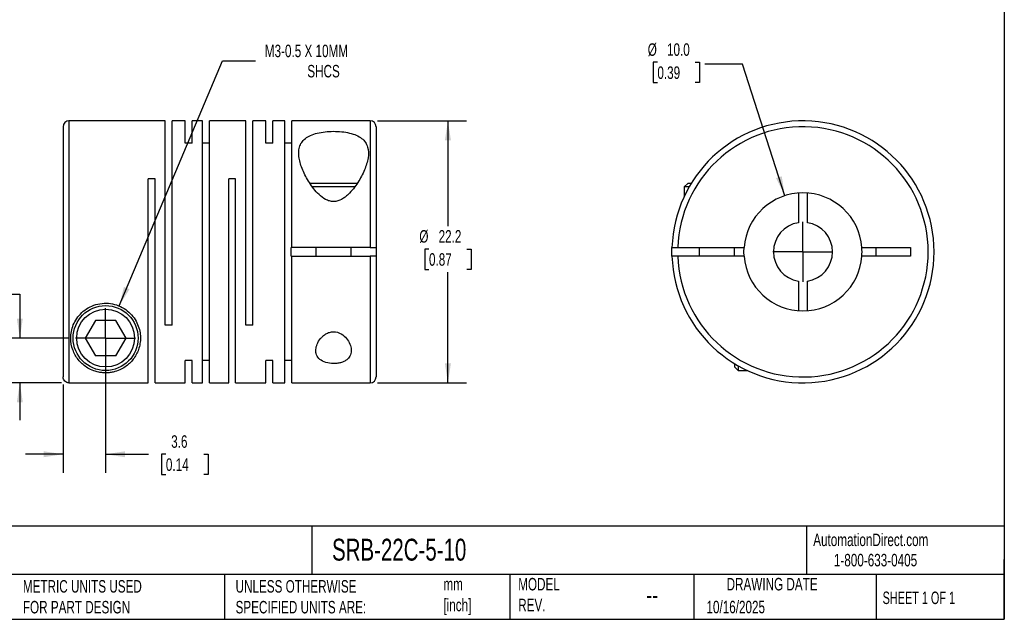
# Model space of a CAD drawing. Header units: millimetres. Extents: x 3 to 137, y 3 to 105.
# Tile 2 of 3: x 53 to 137, y 3 to 54. Entities that reach past the tile are written whole.
import ezdxf

# ---------------------------------------------------------------- set-up
doc = ezdxf.new("R2010")
doc.units = ezdxf.units.MM
doc.header["$LTSCALE"] = 0.5
doc.linetypes.add('SLD-Center', pattern=[19.05, 15.24, -1.27, 1.27, -1.27])
doc.linetypes.add('SLD-Solid', pattern=[0])
doc.layers.add('CENTER', color=40, linetype='SLD-Center')
doc.layers.add('DIMENSIONS', color=140, linetype='SLD-Solid', lineweight=25)
doc.layers.add('TEXT', color=140, linetype='SLD-Solid', lineweight=25)
doc.styles.add('SLDTEXTSTYLE0', font='TXT', dxfattribs={"width": 0.7})
doc.styles.add('SLDTEXTSTYLE1', font='TXT', dxfattribs={"width": 0.65})
doc.dimstyles.new('SLDDIMSTYLE0', dxfattribs={"dimtxt": 1.079004, "dimasz": 1.651, "dimexe": 0, "dimexo": 0.0625, "dimgap": 0.269751, "dimtad": 0, "dimtih": 1, "dimtoh": 1, "dimdec": 1, "dimrnd": 1e-09, "dimzin": 12, "dimdsep": 46, "dimtxsty": 'SLDTEXTSTYLE0', "dimsah": 1, "dimcen": 0, "dimadec": 0, "dimazin": 3, "dimtfac": 1, "dimtdec": 1, "dimtofl": 0, "dimtmove": 0, "dimatfit": 3, "dimfxl": 0, "dimfrac": 2, "dimtolj": 1, "dimtzin": 12, "dimarcsym": 0})
doc.dimstyles.new('SLDDIMSTYLE1', dxfattribs={"dimtxt": 1.079004, "dimasz": 1.651, "dimexe": 0, "dimexo": 0.0625, "dimgap": 0.269751, "dimtad": 0, "dimtih": 1, "dimtoh": 1, "dimdec": 1, "dimrnd": 1e-09, "dimzin": 12, "dimdsep": 46, "dimtxsty": 'SLDTEXTSTYLE0', "dimsah": 1, "dimcen": 0.09, "dimadec": 0, "dimazin": 3, "dimtfac": 1, "dimtdec": 1, "dimtmove": 0, "dimatfit": 0, "dimfxl": 0, "dimfrac": 2, "dimtolj": 1, "dimtzin": 12, "dimarcsym": 0})
doc.dimstyles.new('SLDDIMSTYLE2', dxfattribs={"dimtxt": 1.079004, "dimasz": 1.651, "dimexe": 0, "dimexo": 0.0625, "dimgap": 0.269751, "dimtad": 0, "dimtih": 1, "dimtoh": 1, "dimdec": 1, "dimrnd": 1e-09, "dimzin": 12, "dimdsep": 46, "dimtxsty": 'SLDTEXTSTYLE0', "dimsah": 1, "dimcen": 0.09, "dimadec": 0, "dimazin": 3, "dimtfac": 1, "dimtdec": 1, "dimtofl": 0, "dimtmove": 0, "dimatfit": 3, "dimfxl": 0, "dimfrac": 2, "dimtolj": 1, "dimtzin": 12, "dimarcsym": 0})
doc.dimstyles.new('SLDDIMSTYLE3', dxfattribs={"dimtxt": 1.079004, "dimasz": 1.651, "dimexe": 0, "dimexo": 0.0625, "dimgap": 0.269751, "dimtad": 0, "dimtih": 1, "dimtoh": 1, "dimdec": 1, "dimrnd": 1e-09, "dimzin": 4, "dimdsep": 46, "dimtxsty": 'SLDTEXTSTYLE0', "dimsah": 1, "dimcen": 0, "dimadec": 0, "dimazin": 1, "dimtfac": 1, "dimtdec": 1, "dimtofl": 0, "dimtmove": 0, "dimatfit": 3, "dimfxl": 0, "dimfrac": 2, "dimtolj": 1, "dimtzin": 12, "dimarcsym": 0})

# ---------------------------------------------------------------- blocks, each defined once
blk = doc.blocks.new('_D')
at = {"layer": 'DIMENSIONS'}
for p, q in [((61.579, 29.723), (70.34, 50.494)), ((70.34, 50.494), (73.118, 50.494))]:
    blk.add_line(p, q, dxfattribs=at)
blk.add_solid([(61.579, 29.723), (62.454, 31.145), (61.986, 31.342)], dxfattribs=at)
at = {"layer": 'DIMENSIONS', "attachment_point": 1, "style": 'SLDTEXTSTYLE0'}
for s, insert, char_height in [('M3-0.5 X 10MM', (73.912, 51.858), 1.05833), ('SHCS', (77.509, 50.143), 1.0583)]:
    blk.add_mtext(s, dxfattribs=dict(at, insert=insert, char_height=char_height))
blk = doc.blocks.new('_D_1')
at = {"layer": 'DIMENSIONS'}
for p, q in [((60.432, 26.369), (60.432, 15.572)), ((56.832, 23.076), (56.832, 15.572)), ((56.832, 17.159), (53.657, 17.159)), ((60.432, 17.159), (64.074, 17.159)), ((65.536, 17.159), (65.174, 17.159)), ((65.174, 17.159), (65.174, 15.444)), ((68.742, 17.159), (69.105, 17.159)), ((69.105, 17.159), (69.105, 15.444)), ((65.174, 15.444), (65.536, 15.444)), ((69.105, 15.444), (68.742, 15.444))]:
    blk.add_line(p, q, dxfattribs=at)
for points in [[(56.832, 17.159), (55.181, 17.413), (55.181, 16.905)], [(60.432, 17.159), (62.083, 16.905), (62.083, 17.413)]]:
    blk.add_solid(points, dxfattribs=at)
at = {"layer": 'DIMENSIONS', "char_height": 1.0583, "attachment_point": 1, "style": 'SLDTEXTSTYLE0'}
for s, insert in [('3.6', (65.985, 18.765)), ('0.14', (65.536, 16.809))]:
    blk.add_mtext(s, dxfattribs=dict(at, insert=insert))
blk = doc.blocks.new('_D_2')
at = {"layer": 'DIMENSIONS'}
for p, q in [((44.842, 30.731), (44.479, 30.731)), ((44.479, 30.731), (44.479, 29.016)), ((48.048, 30.731), (48.41, 30.731)), ((48.41, 30.731), (48.41, 29.016)), ((49.994, 30.731), (53.169, 30.731)), ((53.169, 30.731), (53.169, 27.004)), ((44.479, 29.016), (44.842, 29.016)), ((48.41, 29.016), (48.048, 29.016)), ((57.257, 27.004), (51.581, 27.004)), ((56.697, 23.211), (51.581, 23.211)), ((53.169, 23.211), (53.169, 20.036))]:
    blk.add_line(p, q, dxfattribs=at)
for points in [[(53.169, 27.004), (53.423, 28.655), (52.915, 28.655)], [(53.169, 23.211), (52.915, 21.56), (53.423, 21.56)]]:
    blk.add_solid(points, dxfattribs=at)
at = {"layer": 'DIMENSIONS', "char_height": 1.0583, "attachment_point": 1, "style": 'SLDTEXTSTYLE0'}
for s, insert in [('3.8', (45.29, 32.336)), ('0.15', (44.842, 30.38))]:
    blk.add_mtext(s, dxfattribs=dict(at, insert=insert))
blk = doc.blocks.new('_D_3')
at = {"layer": 'DIMENSIONS'}
for p, q in [((83.467, 45.404), (91.002, 45.404)), ((89.415, 45.404), (89.415, 36.496)), ((87.812, 34.54), (87.449, 34.54)), ((87.449, 34.54), (87.449, 32.825)), ((91.018, 34.54), (91.38, 34.54)), ((91.38, 34.54), (91.38, 32.825)), ((87.449, 32.825), (87.812, 32.825)), ((89.415, 23.204), (89.415, 32.584)), ((91.38, 32.825), (91.018, 32.825)), ((83.467, 23.204), (91.002, 23.204))]:
    blk.add_line(p, q, dxfattribs=at)
for points in [[(89.415, 45.404), (89.161, 43.753), (89.669, 43.753)], [(89.415, 23.204), (89.669, 24.855), (89.161, 24.855)]]:
    blk.add_solid(points, dxfattribs=at)
at = {"layer": 'DIMENSIONS', "char_height": 1.0583, "attachment_point": 1, "style": 'SLDTEXTSTYLE0'}
for s, insert in [('%%c', (86.997, 36.146)), ('22.2', (88.626, 36.146)), ('0.87', (87.812, 34.189))]:
    blk.add_mtext(s, dxfattribs=dict(at, insert=insert))
blk = doc.blocks.new('SW_CENTERMARKSYMBOL_0')
at = {"layer": 'CENTER', "color": 0}
for q in [(0, 2.54), (-2.54, 0), (0, -2.54), (2.54, 0)]:
    blk.add_line((0, 0), q, dxfattribs=at)
blk = doc.blocks.new('_D_4')
at = {"layer": 'DIMENSIONS'}
for p, q in [((107.15, 50.365), (106.788, 50.365)), ((106.788, 50.365), (106.788, 48.651)), ((110.356, 50.365), (110.719, 50.365)), ((110.719, 50.365), (110.719, 48.651)), ((114.346, 50.214), (111.171, 50.214)), ((117.943, 39.063), (114.346, 50.214)), ((106.788, 48.651), (107.15, 48.651)), ((110.719, 48.651), (110.356, 48.651))]:
    blk.add_line(p, q, dxfattribs=at)
blk.add_solid([(117.943, 39.063), (117.678, 40.712), (117.194, 40.556)], dxfattribs=at)
at = {"layer": 'DIMENSIONS', "char_height": 1.0583, "attachment_point": 1, "style": 'SLDTEXTSTYLE0'}
for s, insert in [('%%c', (106.335, 51.971)), ('10.0', (107.964, 51.971)), ('0.39', (107.15, 50.015))]:
    blk.add_mtext(s, dxfattribs=dict(at, insert=insert))
blk = doc.blocks.new('SW_CENTERMARKSYMBOL_1')
at = {"layer": 'CENTER', "color": 0}
for q in [(0, 2.54), (-2.54, 0), (0, -2.54), (2.54, 0)]:
    blk.add_line((0, 0), q, dxfattribs=at)

msp = doc.modelspace()

# ---------------------------------------------------------------- linework, layer by layer
for p, q in [((65.482, 45.404), (57.332, 45.404)), ((57.332, 45.404), (57.332, 23.211)), ((65.482, 28.104), (65.482, 45.404)), ((67.182, 45.404), (66.072, 45.404)), ((66.072, 28.104), (66.072, 45.404)), ((67.182, 43.511), (67.182, 45.404)), ((68.632, 45.404), (67.772, 45.404)), ((67.772, 43.511), (67.772, 45.404)), ((68.632, 23.204), (68.632, 45.404)), ((72.302, 45.404), (69.222, 45.404)), ((69.222, 23.204), (69.222, 45.404)), ((72.302, 28.104), (72.302, 45.404)), ((74.002, 45.404), (72.892, 45.404)), ((72.892, 28.104), (72.892, 45.404)), ((74.002, 43.511), (74.002, 45.404)), ((75.602, 45.404), (74.592, 45.404)), ((74.592, 43.511), (74.592, 45.404)), ((75.602, 23.204), (75.602, 45.404)), ((82.832, 45.404), (76.192, 45.404)), ((76.192, 34.679), (76.192, 45.404)), ((82.832, 45.404), (82.832, 34.679)), ((56.832, 44.904), (56.832, 23.711)), ((83.332, 44.904), (83.332, 34.679)), ((67.772, 43.511), (67.182, 43.511)), ((69.222, 43.511), (68.632, 43.511)), ((74.592, 43.511), (74.002, 43.511)), ((76.192, 43.511), (75.602, 43.511)), ((64.622, 40.504), (64.032, 40.504)), ((64.032, 23.211), (64.032, 40.504)), ((64.622, 23.204), (64.622, 40.504)), ((71.442, 40.504), (70.852, 40.504)), ((70.852, 23.204), (70.852, 40.504)), ((71.442, 23.204), (71.442, 40.504)), ((79.732, 40.104), (77.718, 40.104)), ((81.739, 40.104), (79.732, 40.104)), ((109.728, 40.104), (109.428, 39.804)), ((110.014, 40.104), (109.728, 40.104)), ((79.732, 39.804), (77.937, 39.804)), ((81.534, 39.804), (79.732, 39.804)), ((109.428, 39.804), (109.428, 39.017)), ((109.837, 39.804), (109.428, 39.804)), ((119.103, 39.29), (119.103, 36.776)), ((119.853, 36.776), (119.853, 39.29)), ((76.132, 33.929), (76.132, 34.679)), ((76.192, 34.679), (76.132, 34.679)), ((82.832, 34.679), (76.192, 34.679)), ((78.232, 34.679), (78.232, 33.929)), ((81.232, 33.929), (81.232, 34.679)), ((83.332, 34.679), (83.332, 33.929)), ((108.885, 34.679), (114.492, 34.679)), ((110.678, 34.679), (110.678, 33.929)), ((113.678, 33.929), (113.678, 34.679)), ((114.478, 34.304), (114.492, 34.679)), ((114.492, 33.929), (114.478, 34.304)), ((124.464, 34.679), (128.578, 34.679)), ((125.678, 33.929), (125.678, 34.679)), ((128.578, 34.679), (128.578, 33.929)), ((76.132, 33.929), (76.192, 33.929)), ((76.192, 23.204), (76.192, 33.929)), ((76.192, 33.929), (82.832, 33.929)), ((82.832, 33.929), (82.832, 23.204)), ((83.332, 33.929), (83.332, 23.704)), ((114.492, 33.929), (108.885, 33.929)), ((128.578, 33.929), (124.464, 33.929)), ((119.103, 31.833), (119.103, 29.318)), ((119.853, 29.318), (119.853, 31.833)), ((59.566, 28.504), (58.7, 27.004)), ((61.298, 28.504), (59.566, 28.504)), ((62.164, 27.004), (61.298, 28.504)), ((66.072, 28.104), (65.482, 28.104)), ((72.892, 28.104), (72.302, 28.104)), ((58.7, 27.004), (59.566, 25.504)), ((61.298, 25.504), (62.164, 27.004)), ((61.298, 25.504), (59.566, 25.504)), ((67.772, 25.097), (67.182, 25.097)), ((67.182, 23.204), (67.182, 25.097)), ((67.772, 23.204), (67.772, 25.097)), ((69.222, 25.097), (68.632, 25.097)), ((74.592, 25.097), (74.002, 25.097)), ((74.002, 23.204), (74.002, 25.097)), ((74.592, 23.204), (74.592, 25.097)), ((76.192, 25.097), (75.602, 25.097)), ((113.678, 24.84), (113.678, 24.554)), ((113.678, 24.554), (113.978, 24.254)), ((113.978, 24.663), (113.978, 24.254)), ((113.978, 24.254), (114.766, 24.254)), ((57.332, 23.211), (64.032, 23.211)), ((64.622, 23.204), (67.182, 23.204)), ((67.772, 23.204), (68.632, 23.204)), ((69.222, 23.204), (70.852, 23.204)), ((71.442, 23.204), (74.002, 23.204)), ((74.592, 23.204), (75.602, 23.204)), ((76.192, 23.204), (82.832, 23.204))]:
    msp.add_line(p, q)
at = {"flags": 128}
msp.add_lwpolyline([(108.384, 33.929), (108.378, 34.304), (108.384, 34.679)], dxfattribs=at)
for radius in [2.75, 2.45]:
    msp.add_circle((60.432, 27.004), radius)
for centre, radius, start, end in [((57.332, 44.904), 0.5, 90, 180), ((82.832, 44.904), 0.5, 0, 90), ((119.478, 34.304), 11.1, 181.93604, 178.06396), ((119.478, 34.304), 10.6, 182.0274, 177.9726), ((119.478, 34.304), 5, 4.30122, 175.69878), ((119.478, 34.304), 2.5, 98.62693, 261.37307), ((119.478, 34.304), 2.5, 278.62693, 81.37307), ((119.478, 34.304), 5, 355.69878, 4.30122), ((119.478, 34.304), 5, 184.30122, 355.69878), ((82.832, 23.704), 0.5, 270, 0)]:
    msp.add_arc(centre, radius, start, end)
for points, knots in [([(79.732, 38.564), (79.974, 38.564), (80.207, 38.64), (80.515, 38.806), (80.613, 38.871), (80.796, 39.011), (80.883, 39.086), (81.13, 39.32), (81.278, 39.487), (81.548, 39.827), (81.67, 40), (82.01, 40.528), (82.2, 40.89), (82.493, 41.591), (82.599, 41.934), (82.701, 42.596), (82.696, 42.904), (82.569, 43.328), (82.507, 43.46), (82.341, 43.705), (82.234, 43.818), (81.978, 44.018), (81.826, 44.107), (81.482, 44.259), (81.293, 44.32), (80.876, 44.42), (80.654, 44.457), (80.194, 44.505), (79.953, 44.517), (79.479, 44.516), (79.239, 44.503), (78.78, 44.452), (78.562, 44.415), (78.147, 44.313), (77.958, 44.25), (77.621, 44.098), (77.47, 44.008), (77.218, 43.806), (77.115, 43.694), (76.95, 43.447), (76.89, 43.314), (76.809, 43.033), (76.787, 42.885), (76.779, 42.574), (76.791, 42.414), (76.868, 41.926), (76.972, 41.586), (77.27, 40.878), (77.457, 40.523), (77.796, 39.997), (77.919, 39.823), (78.192, 39.48), (78.339, 39.314), (78.666, 39.006), (78.849, 38.86), (79.156, 38.695), (79.266, 38.647), (79.494, 38.582), (79.611, 38.564), (79.732, 38.564)], [0, 0, 0, 0, 0.03125, 0.03125, 0.046875, 0.046875, 0.0625, 0.0625, 0.09375, 0.09375, 0.125, 0.125, 0.1875, 0.1875, 0.25, 0.25, 0.3125, 0.3125, 0.34375, 0.34375, 0.375, 0.375, 0.40625, 0.40625, 0.4375, 0.4375, 0.46875, 0.46875, 0.5, 0.5, 0.53125, 0.53125, 0.5625, 0.5625, 0.59375, 0.59375, 0.625, 0.625, 0.65625, 0.65625, 0.6875, 0.6875, 0.71875, 0.71875, 0.75, 0.75, 0.8125, 0.8125, 0.875, 0.875, 0.90625, 0.90625, 0.9375, 0.9375, 0.96875, 0.96875, 0.984375, 0.984375, 1, 1, 1, 1]), ([(82.832, 34.679), (82.964, 34.679), (83.093, 34.679), (83.278, 34.679), (83.332, 34.679), (83.332, 34.679)], [0, 0, 0, 0, 0.5, 0.5, 1, 1, 1, 1]), ([(108.384, 34.679), (108.384, 34.679), (108.439, 34.679), (108.623, 34.679), (108.753, 34.679), (108.885, 34.679)], [0, 0, 0, 0, 0.5, 0.5, 1, 1, 1, 1]), ([(83.332, 33.929), (83.332, 33.929), (83.278, 33.929), (83.094, 33.929), (82.964, 33.929), (82.832, 33.929)], [0, 0, 0, 0, 0.5, 0.5, 1, 1, 1, 1]), ([(108.885, 33.929), (108.753, 33.929), (108.623, 33.929), (108.439, 33.929), (108.384, 33.929), (108.384, 33.929)], [0, 0, 0, 0, 0.5, 0.5, 1, 1, 1, 1]), ([(57.482, 27.004), (57.482, 26.645), (57.546, 26.31), (57.77, 25.692), (57.925, 25.418), (58.313, 24.929), (58.547, 24.711), (58.967, 24.439), (59.119, 24.356), (59.462, 24.212), (59.649, 24.152), (59.974, 24.088), (60.087, 24.072), (60.323, 24.054), (60.443, 24.052), (60.68, 24.062), (60.798, 24.075), (61.019, 24.111), (61.125, 24.135), (61.42, 24.217), (61.594, 24.287), (61.911, 24.446), (62.053, 24.534), (62.313, 24.726), (62.432, 24.83), (62.651, 25.055), (62.752, 25.176), (63.024, 25.561), (63.165, 25.845), (63.306, 26.317), (63.341, 26.484), (63.382, 26.827), (63.388, 27.003), (63.366, 27.365), (63.337, 27.552), (63.24, 27.929), (63.172, 28.116), (62.991, 28.487), (62.877, 28.669), (62.608, 29.009), (62.448, 29.17), (62.094, 29.452), (61.897, 29.576), (61.472, 29.775), (61.249, 29.849), (60.783, 29.943), (60.544, 29.962), (60.07, 29.942), (59.831, 29.902), (59.38, 29.77), (59.163, 29.678), (58.76, 29.446), (58.579, 29.31), (58.253, 29.005), (58.109, 28.835), (57.871, 28.483), (57.773, 28.298), (57.545, 27.735), (57.482, 27.364), (57.482, 27.004)], [0, 0, 0, 0, 0.0625, 0.0625, 0.125, 0.125, 0.1875, 0.1875, 0.21875, 0.21875, 0.25, 0.25, 0.265625, 0.265625, 0.28125, 0.28125, 0.296875, 0.296875, 0.3125, 0.3125, 0.34375, 0.34375, 0.375, 0.375, 0.40625, 0.40625, 0.4375, 0.4375, 0.5, 0.5, 0.53125, 0.53125, 0.5625, 0.5625, 0.59375, 0.59375, 0.625, 0.625, 0.65625, 0.65625, 0.6875, 0.6875, 0.71875, 0.71875, 0.75, 0.75, 0.78125, 0.78125, 0.8125, 0.8125, 0.84375, 0.84375, 0.875, 0.875, 0.90625, 0.90625, 0.9375, 0.9375, 1, 1, 1, 1]), ([(79.732, 27.539), (79.614, 27.539), (79.498, 27.52), (79.281, 27.455), (79.178, 27.408), (78.994, 27.298), (78.909, 27.235), (78.758, 27.1), (78.691, 27.028), (78.509, 26.806), (78.416, 26.648), (78.285, 26.334), (78.245, 26.174), (78.225, 25.866), (78.244, 25.715), (78.353, 25.437), (78.444, 25.308), (78.704, 25.088), (78.876, 24.996), (79.279, 24.872), (79.51, 24.839), (79.859, 24.841), (79.976, 24.85), (80.197, 24.883), (80.306, 24.908), (80.505, 24.972), (80.595, 25.01), (80.761, 25.099), (80.835, 25.15), (81.027, 25.316), (81.116, 25.446), (81.222, 25.723), (81.24, 25.874), (81.218, 26.181), (81.178, 26.339), (81.045, 26.654), (80.953, 26.809), (80.71, 27.106), (80.561, 27.245), (80.189, 27.465), (79.967, 27.539), (79.732, 27.539)], [0, 0, 0, 0, 0.03125, 0.03125, 0.0625, 0.0625, 0.09375, 0.09375, 0.125, 0.125, 0.1875, 0.1875, 0.25, 0.25, 0.3125, 0.3125, 0.375, 0.375, 0.4375, 0.4375, 0.5, 0.5, 0.53125, 0.53125, 0.5625, 0.5625, 0.59375, 0.59375, 0.625, 0.625, 0.6875, 0.6875, 0.75, 0.75, 0.8125, 0.8125, 0.875, 0.875, 0.9375, 0.9375, 1, 1, 1, 1]), ([(57.332, 23.211), (57.2, 23.211), (57.071, 23.265), (56.886, 23.449), (56.832, 23.579), (56.832, 23.711)], [0, 0, 0, 0, 0.5, 0.5, 1, 1, 1, 1])]:
    msp.add_open_spline(points, degree=3, knots=knots)
at = {"layer": 'TEXT'}
for p, q in [((136.525, 104.775), (136.525, 3.175)), ((136.525, 11.063), (3.175, 11.063)), ((77.879, 11.063), (77.879, 6.985)), ((119.788, 11.063), (119.788, 6.985)), ((136.525, 3.175), (136.525, 8.255)), ((136.525, 6.985), (3.175, 6.985)), ((70.499, 6.985), (70.499, 3.175)), ((94.65, 6.985), (94.65, 3.175)), ((110.233, 6.985), (110.233, 3.175)), ((125.674, 6.985), (125.674, 3.175)), ((3.175, 3.175), (136.525, 3.175))]:
    msp.add_line(p, q, dxfattribs=at)

# ---------------------------------------------------------------- block references
at = {"layer": 'CENTER'}
for name, p in [('SW_CENTERMARKSYMBOL_1', (119.478, 34.304)), ('SW_CENTERMARKSYMBOL_0', (60.432, 27.004))]:
    msp.add_blockref(name, p, dxfattribs=at)

# ---------------------------------------------------------------- texts
at = {"layer": 'TEXT'}
for s, insert, char_height, attachment_point, style in [('SRB-22C-5-10', (79.604, 10.001), 1.85208, 1, 'SLDTEXTSTYLE0'), ('AutomationDirect.com', (120.347, 10.438), 1.05833, 1, 'SLDTEXTSTYLE0'), ('1-800-633-0405', (122.096, 8.719), 1.05833, 1, 'SLDTEXTSTYLE0'), ('MODEL ^JREV.', (95.367, 6.682), 1.05833, 1, 'SLDTEXTSTYLE0'), ('DRAWING DATE', (116.863, 6.682), 1.05833, 2, 'SLDTEXTSTYLE0'), ('METRIC UNITS USED ^JFOR PART DESIGN', (53.427, 6.498), 1.05833, 1, 'SLDTEXTSTYLE0'), ('UNLESS OTHERWISE ^JSPECIFIED UNITS ARE:', (71.435, 6.498), 1.05833, 1, 'SLDTEXTSTYLE0'), ('mm^J[inch]', (89.032, 6.681), 1.0583, 1, 'SLDTEXTSTYLE0'), ('--', (106.214, 6.038), 1.5875, 1, 'SLDTEXTSTYLE0'), ('SHEET 1 OF 1', (126.221, 5.526), 1.05833, 1, 'SLDTEXTSTYLE1'), ('10/16/2025', (111.306, 4.745), 1.0583, 1, 'SLDTEXTSTYLE0')]:
    msp.add_mtext(s, dxfattribs=dict(at, insert=insert, char_height=char_height, attachment_point=attachment_point, style=style))

# ---------------------------------------------------------------- dimensions: what is measured, and where the dimension line sits
at = {"layer": 'DIMENSIONS'}
dim = msp.add_diameter_dim_2p(p1=(59.286, 24.286), p2=(61.579, 29.723), text='M3-0.5 X 10MM\\PSHCS', dimstyle='SLDDIMSTYLE0', override={"dimpost": '<>'}, dxfattribs=at)
dim.commit()
dim.dimension.update_dxf_attribs({"geometry": '_D', "text_midpoint": (79.497, 50.494), "dimtype": 163})
dim = msp.add_diameter_dim_2p(p1=(121.013, 29.546), p2=(117.943, 39.063), dimstyle='SLDDIMSTYLE3', dxfattribs=at)
dim.commit()
dim.dimension.update_dxf_attribs({"geometry": '_D_4', "text_midpoint": (108.753, 50.214), "dimtype": 163})
dim = msp.add_linear_dim(base=(89.415, 23.204), p1=(82.832, 45.404), p2=(82.832, 23.204), angle=90, text='%%c<>', dimstyle='SLDDIMSTYLE2', dxfattribs=at)
dim.commit()
dim.dimension.update_dxf_attribs({"geometry": '_D_3', "text_midpoint": (89.415, 34.54), "dimtype": 160})
dim = msp.add_linear_dim(base=(53.169, 27.004), p1=(57.332, 23.211), p2=(57.892, 27.004), angle=90, dimstyle='SLDDIMSTYLE1', dxfattribs=at)
dim.commit()
dim.dimension.update_dxf_attribs({"geometry": '_D_2', "text_midpoint": (53.169, 30.731), "dimtype": 160})
dim = msp.add_linear_dim(base=(60.432, 17.159), p1=(56.832, 23.711), p2=(60.432, 27.004), dimstyle='SLDDIMSTYLE1', dxfattribs=at)
dim.commit()
dim.dimension.update_dxf_attribs({"geometry": '_D_1', "text_midpoint": (67.139, 17.159), "dimtype": 160})

doc.saveas('drawing.dxf')
